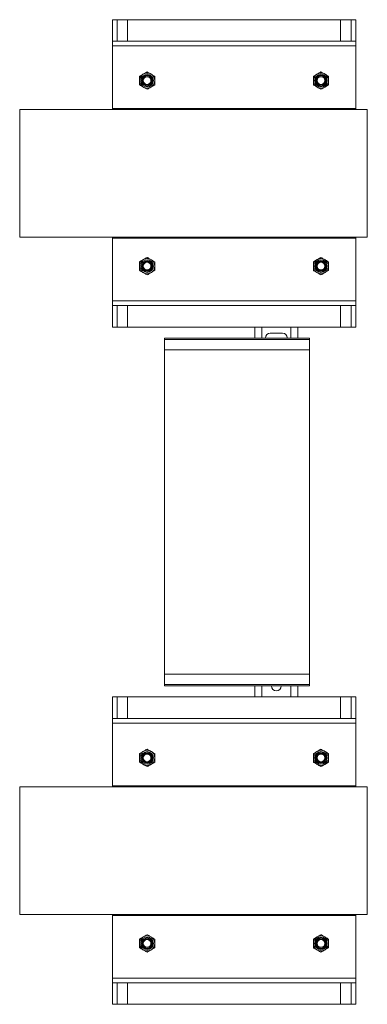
# Model space of a CAD drawing. Header units: millimetres. Extents: x -736 to 697, y -1539 to -44.
# Tile 5 of 7: x 397 to 697, y -1539 to -690. Entities that reach past the tile are written whole.
import ezdxf

# ---------------------------------------------------------------- set-up
doc = ezdxf.new("R2010")
doc.units = ezdxf.units.MM

msp = doc.modelspace()

# ---------------------------------------------------------------- linework, layer by layer
at = {"color": 7, "linetype": 'Continuous', "lineweight": 15}
for p, q in [((477, -708.65), (477, -690.15)), ((481, -690.15), (477, -690.15)), ((490, -690.15), (481, -690.15)), ((490, -708.65), (490, -690.15)), ((490, -690.15), (674, -690.15)), ((683, -690.15), (674, -690.15)), ((674, -708.65), (674, -690.15)), ((687, -690.15), (683, -690.15)), ((687, -708.65), (687, -690.15)), ((687, -708.65), (477, -708.65)), ((477, -708.65), (477, -712.65)), ((477, -712.65), (477, -766.65)), ((687, -708.65), (687, -712.65)), ((687, -712.65), (687, -766.65)), ((500.5, -738.9), (503.75, -737.02)), ((650.5, -738.9), (653.75, -737.02)), ((500.5, -746.4), (500.5, -742.65)), ((513.5, -746.4), (510.25, -748.28)), ((513.5, -738.9), (513.5, -742.65)), ((650.5, -746.4), (650.5, -742.65)), ((663.5, -746.4), (660.25, -748.28)), ((663.5, -738.9), (663.5, -742.65)), ((397, -767.65), (397, -877.65)), ((697, -767.65), (397, -767.65)), ((477, -767.65), (477, -766.65)), ((687, -766.65), (477, -766.65)), ((490, -767.65), (490, -766.65)), ((674, -767.65), (674, -766.65)), ((687, -767.65), (687, -766.65)), ((697, -767.65), (697, -877.65)), ((697, -877.65), (397, -877.65)), ((477, -878.65), (477, -877.65)), ((477, -932.65), (477, -878.65)), ((477, -878.65), (687, -878.65)), ((490, -878.65), (490, -877.65)), ((674, -878.65), (674, -877.65)), ((687, -878.65), (687, -877.65)), ((687, -932.65), (687, -878.65)), ((500.5, -898.9), (503.75, -897.02)), ((513.5, -898.9), (513.5, -902.65)), ((650.5, -898.9), (653.75, -897.02)), ((663.5, -898.9), (663.5, -902.65)), ((500.5, -906.4), (500.5, -902.65)), ((513.5, -906.4), (510.25, -908.28)), ((650.5, -906.4), (650.5, -902.65)), ((663.5, -906.4), (660.25, -908.28)), ((477, -936.65), (477, -932.65)), ((687, -936.65), (687, -932.65)), ((477, -955.15), (477, -936.65)), ((477, -936.65), (687, -936.65)), ((490, -955.15), (490, -936.65)), ((674, -955.15), (674, -936.65)), ((687, -955.15), (687, -936.65)), ((481, -955.15), (477, -955.15)), ((490, -955.15), (481, -955.15)), ((490, -955.15), (674, -955.15)), ((600, -964.65), (600, -955.15)), ((637, -964.65), (637, -955.15)), ((683, -955.15), (674, -955.15)), ((687, -955.15), (683, -955.15)), ((522, -964.65), (647, -964.65)), ((522, -964.65), (522, -965.78)), ((647, -965.78), (522, -965.78)), ((522, -965.78), (522, -974.88)), ((623.75, -960.4), (613.25, -960.4)), ((647, -964.65), (647, -965.78)), ((647, -965.78), (647, -974.88)), ((522, -974.88), (647, -974.88)), ((522, -1254.43), (522, -974.88)), ((647, -1254.43), (647, -974.88)), ((647, -1254.43), (522, -1254.43)), ((522, -1254.43), (522, -1263.53)), ((647, -1254.43), (647, -1263.53)), ((522, -1263.53), (647, -1263.53)), ((522, -1263.53), (522, -1264.65)), ((522, -1264.65), (647, -1264.65)), ((600, -1274.15), (600, -1264.65)), ((637, -1274.15), (637, -1264.65)), ((647, -1263.53), (647, -1264.65)), ((477, -1292.65), (477, -1274.15)), ((481, -1274.15), (477, -1274.15)), ((490, -1274.15), (481, -1274.15)), ((490, -1292.65), (490, -1274.15)), ((490, -1274.15), (674, -1274.15)), ((674, -1292.65), (674, -1274.15)), ((683, -1274.15), (674, -1274.15)), ((687, -1274.15), (683, -1274.15)), ((687, -1292.65), (687, -1274.15)), ((687, -1292.65), (477, -1292.65)), ((477, -1292.65), (477, -1296.65)), ((477, -1296.65), (477, -1350.65)), ((687, -1292.65), (687, -1296.65)), ((687, -1296.65), (687, -1350.65)), ((500.5, -1322.9), (503.75, -1321.02)), ((513.5, -1322.9), (513.5, -1326.65)), ((650.5, -1322.9), (653.75, -1321.02)), ((663.5, -1322.9), (663.5, -1326.65)), ((500.5, -1330.4), (500.5, -1326.65)), ((513.5, -1330.4), (510.25, -1332.28)), ((650.5, -1330.4), (650.5, -1326.65)), ((663.5, -1330.4), (660.25, -1332.28)), ((397, -1351.65), (397, -1461.65)), ((697, -1351.65), (397, -1351.65)), ((477, -1351.65), (477, -1350.65)), ((687, -1350.65), (477, -1350.65)), ((490, -1351.65), (490, -1350.65)), ((674, -1351.65), (674, -1350.65)), ((687, -1351.65), (687, -1350.65)), ((697, -1351.65), (697, -1461.65)), ((697, -1461.65), (397, -1461.65)), ((477, -1462.65), (477, -1461.65)), ((477, -1516.65), (477, -1462.65)), ((477, -1462.65), (687, -1462.65)), ((490, -1462.65), (490, -1461.65)), ((674, -1462.65), (674, -1461.65)), ((687, -1462.65), (687, -1461.65)), ((687, -1516.65), (687, -1462.65)), ((500.5, -1482.9), (503.75, -1481.02)), ((513.5, -1482.9), (513.5, -1486.65)), ((650.5, -1482.9), (653.75, -1481.02)), ((663.5, -1482.9), (663.5, -1486.65)), ((500.5, -1490.4), (500.5, -1486.65)), ((513.5, -1490.4), (510.25, -1492.28)), ((650.5, -1490.4), (650.5, -1486.65)), ((663.5, -1490.4), (660.25, -1492.28)), ((477, -1520.65), (477, -1516.65)), ((687, -1520.65), (687, -1516.65)), ((477, -1539.15), (477, -1520.65)), ((477, -1520.65), (687, -1520.65)), ((490, -1539.15), (490, -1520.65)), ((674, -1539.15), (674, -1520.65)), ((687, -1539.15), (687, -1520.65)), ((481, -1539.15), (477, -1539.15)), ((490, -1539.15), (481, -1539.15)), ((490, -1539.15), (674, -1539.15)), ((683, -1539.15), (674, -1539.15)), ((687, -1539.15), (683, -1539.15))]:
    msp.add_line(p, q, dxfattribs=at)
at = {"color": 7, "linetype": 'Continuous', "lineweight": 0}
for p, q in [((481, -708.65), (481, -690.15)), ((683, -708.65), (683, -690.15)), ((687, -712.65), (477, -712.65)), ((481, -767.65), (481, -766.65)), ((683, -767.65), (683, -766.65)), ((481, -878.65), (481, -877.65)), ((683, -878.65), (683, -877.65)), ((477, -932.65), (687, -932.65)), ((481, -955.15), (481, -936.65)), ((683, -955.15), (683, -936.65)), ((606, -964.65), (606, -955.15)), ((631, -964.65), (631, -955.15)), ((606, -1274.15), (606, -1264.65)), ((631, -1274.15), (631, -1264.65)), ((481, -1292.65), (481, -1274.15)), ((683, -1292.65), (683, -1274.15)), ((687, -1296.65), (477, -1296.65)), ((481, -1351.65), (481, -1350.65)), ((683, -1351.65), (683, -1350.65)), ((481, -1462.65), (481, -1461.65)), ((683, -1462.65), (683, -1461.65)), ((477, -1516.65), (687, -1516.65)), ((481, -1539.15), (481, -1520.65)), ((683, -1539.15), (683, -1520.65))]:
    msp.add_line(p, q, dxfattribs=at)
at = {"color": 7, "linetype": 'Continuous', "lineweight": 15}
for centre, radius in [((507, -742.65), 6.5), ((507, -742.65), 4.71), ((657, -742.65), 6.5), ((657, -742.65), 4.71), ((507, -742.65), 4), ((507, -742.65), 3.31), ((657, -742.65), 4), ((657, -742.65), 3.31), ((507, -902.65), 6.5), ((507, -902.65), 4.71), ((507, -902.65), 4), ((507, -902.65), 3.31), ((657, -902.65), 6.5), ((657, -902.65), 4.71), ((657, -902.65), 4), ((657, -902.65), 3.31), ((507, -1326.65), 6.5), ((507, -1326.65), 4.71), ((507, -1326.65), 4), ((507, -1326.65), 3.31), ((657, -1326.65), 6.5), ((657, -1326.65), 4.71), ((657, -1326.65), 4), ((657, -1326.65), 3.31), ((507, -1486.65), 6.5), ((507, -1486.65), 4.71), ((507, -1486.65), 4), ((507, -1486.65), 3.31), ((657, -1486.65), 6.5), ((657, -1486.65), 4.71), ((657, -1486.65), 4), ((657, -1486.65), 3.31)]:
    msp.add_circle(centre, radius, dxfattribs=at)
at = {"color": 7, "linetype": 'Continuous', "lineweight": 0}
for centre in [(507, -742.65), (657, -742.65), (507, -902.65), (657, -902.65), (507, -1326.65), (657, -1326.65), (507, -1486.65), (657, -1486.65)]:
    msp.add_circle(centre, 5.48, dxfattribs=at)
at = {"color": 7, "linetype": 'Continuous', "lineweight": 15}
for centre, start, end in [((613.25, -964.65), 90, 180), ((623.75, -964.65), 0, 90), ((618.5, -1264.65), 180, 0)]:
    msp.add_arc(centre, 4.25, start, end, dxfattribs=at)
for points, knots in [([(503.75, -737.02), (503.83, -736.98), (504.93, -736.34), (506.01, -735.72), (507, -735.14)], [0, 0, 0, 0, 0.070215, 1, 1, 1, 1]), ([(507, -735.14), (507.28, -735.3), (508.34, -735.91), (509.44, -736.55), (510.25, -737.02)], [0, 0, 0, 0, 0.2575513, 1, 1, 1, 1]), ([(510.25, -737.02), (510.55, -737.19), (511.65, -737.83), (512.72, -738.45), (513.5, -738.9)], [0, 0, 0, 0, 0.268634, 1, 1, 1, 1]), ([(653.75, -737.02), (653.83, -736.98), (654.93, -736.34), (656.01, -735.72), (657, -735.14)], [0, 0, 0, 0, 0.070215, 1, 1, 1, 1]), ([(657, -735.14), (657.28, -735.3), (658.34, -735.91), (659.44, -736.55), (660.25, -737.02)], [0, 0, 0, 0, 0.257551, 1, 1, 1, 1]), ([(660.25, -737.02), (660.55, -737.19), (661.65, -737.83), (662.72, -738.45), (663.5, -738.9)], [0, 0, 0, 0, 0.268634, 1, 1, 1, 1]), ([(500.5, -742.65), (500.5, -742.56), (500.5, -741.29), (500.5, -740.05), (500.5, -738.9)], [0, 0, 0, 0, 0.070215, 1, 1, 1, 1]), ([(500.5, -746.4), (500.78, -746.56), (501.84, -747.17), (502.94, -747.81), (503.75, -748.28)], [0, 0, 0, 0, 0.257551, 1, 1, 1, 1]), ([(513.5, -742.65), (513.5, -742.74), (513.5, -744.01), (513.5, -745.25), (513.5, -746.4)], [0, 0, 0, 0, 0.0702148, 1, 1, 1, 1]), ([(650.5, -742.65), (650.5, -742.56), (650.5, -741.29), (650.5, -740.05), (650.5, -738.9)], [0, 0, 0, 0, 0.070215, 1, 1, 1, 1]), ([(650.5, -746.4), (650.78, -746.56), (651.84, -747.17), (652.94, -747.81), (653.75, -748.28)], [0, 0, 0, 0, 0.257551, 1, 1, 1, 1]), ([(663.5, -742.65), (663.5, -742.74), (663.5, -744.01), (663.5, -745.25), (663.5, -746.4)], [0, 0, 0, 0, 0.0702148, 1, 1, 1, 1]), ([(503.75, -748.28), (504.05, -748.45), (505.15, -749.09), (506.22, -749.7), (507, -750.16)], [0, 0, 0, 0, 0.268634, 1, 1, 1, 1]), ([(510.25, -748.28), (510.18, -748.32), (509.08, -748.96), (508, -749.58), (507, -750.16)], [0, 0, 0, 0, 0.0702148, 1, 1, 1, 1]), ([(653.75, -748.28), (654.05, -748.45), (655.15, -749.09), (656.22, -749.7), (657, -750.16)], [0, 0, 0, 0, 0.2686336, 1, 1, 1, 1]), ([(660.25, -748.28), (660.18, -748.32), (659.08, -748.96), (658, -749.58), (657, -750.16)], [0, 0, 0, 0, 0.070215, 1, 1, 1, 1]), ([(500.5, -902.65), (500.5, -902.56), (500.5, -901.29), (500.5, -900.05), (500.5, -898.9)], [0, 0, 0, 0, 0.070215, 1, 1, 1, 1]), ([(503.75, -897.02), (503.83, -896.98), (504.93, -896.34), (506.01, -895.72), (507, -895.14)], [0, 0, 0, 0, 0.070215, 1, 1, 1, 1]), ([(507, -895.14), (507.28, -895.3), (508.34, -895.91), (509.44, -896.55), (510.25, -897.02)], [0, 0, 0, 0, 0.2575513, 1, 1, 1, 1]), ([(510.25, -897.02), (510.55, -897.19), (511.65, -897.83), (512.72, -898.45), (513.5, -898.9)], [0, 0, 0, 0, 0.268634, 1, 1, 1, 1]), ([(650.5, -902.65), (650.5, -902.56), (650.5, -901.29), (650.5, -900.05), (650.5, -898.9)], [0, 0, 0, 0, 0.070215, 1, 1, 1, 1]), ([(653.75, -897.02), (653.83, -896.98), (654.93, -896.34), (656.01, -895.72), (657, -895.14)], [0, 0, 0, 0, 0.070215, 1, 1, 1, 1]), ([(657, -895.14), (657.28, -895.3), (658.34, -895.91), (659.44, -896.55), (660.25, -897.02)], [0, 0, 0, 0, 0.257551, 1, 1, 1, 1]), ([(660.25, -897.02), (660.55, -897.19), (661.65, -897.83), (662.72, -898.45), (663.5, -898.9)], [0, 0, 0, 0, 0.268634, 1, 1, 1, 1]), ([(500.5, -906.4), (500.78, -906.56), (501.84, -907.17), (502.94, -907.81), (503.75, -908.28)], [0, 0, 0, 0, 0.257551, 1, 1, 1, 1]), ([(503.75, -908.28), (504.05, -908.45), (505.15, -909.09), (506.22, -909.7), (507, -910.16)], [0, 0, 0, 0, 0.268634, 1, 1, 1, 1]), ([(510.25, -908.28), (510.18, -908.32), (509.08, -908.96), (508, -909.58), (507, -910.16)], [0, 0, 0, 0, 0.070215, 1, 1, 1, 1]), ([(513.5, -902.65), (513.5, -902.74), (513.5, -904.01), (513.5, -905.25), (513.5, -906.4)], [0, 0, 0, 0, 0.0702148, 1, 1, 1, 1]), ([(650.5, -906.4), (650.78, -906.56), (651.84, -907.17), (652.94, -907.81), (653.75, -908.28)], [0, 0, 0, 0, 0.257551, 1, 1, 1, 1]), ([(653.75, -908.28), (654.05, -908.45), (655.15, -909.09), (656.22, -909.7), (657, -910.16)], [0, 0, 0, 0, 0.2686336, 1, 1, 1, 1]), ([(660.25, -908.28), (660.18, -908.32), (659.08, -908.96), (658, -909.58), (657, -910.16)], [0, 0, 0, 0, 0.0702148, 1, 1, 1, 1]), ([(663.5, -902.65), (663.5, -902.74), (663.5, -904.01), (663.5, -905.25), (663.5, -906.4)], [0, 0, 0, 0, 0.0702148, 1, 1, 1, 1]), ([(500.5, -1326.65), (500.5, -1326.56), (500.5, -1325.29), (500.5, -1324.05), (500.5, -1322.9)], [0, 0, 0, 0, 0.070215, 1, 1, 1, 1]), ([(503.75, -1321.02), (503.83, -1320.98), (504.93, -1320.34), (506.01, -1319.72), (507, -1319.14)], [0, 0, 0, 0, 0.0702148, 1, 1, 1, 1]), ([(507, -1319.14), (507.28, -1319.3), (508.34, -1319.91), (509.44, -1320.55), (510.25, -1321.02)], [0, 0, 0, 0, 0.2575513, 1, 1, 1, 1]), ([(510.25, -1321.02), (510.55, -1321.19), (511.65, -1321.83), (512.72, -1322.45), (513.5, -1322.9)], [0, 0, 0, 0, 0.268634, 1, 1, 1, 1]), ([(650.5, -1326.65), (650.5, -1326.56), (650.5, -1325.29), (650.5, -1324.05), (650.5, -1322.9)], [0, 0, 0, 0, 0.070215, 1, 1, 1, 1]), ([(653.75, -1321.02), (653.83, -1320.98), (654.93, -1320.34), (656.01, -1319.72), (657, -1319.14)], [0, 0, 0, 0, 0.070215, 1, 1, 1, 1]), ([(657, -1319.14), (657.28, -1319.3), (658.34, -1319.91), (659.44, -1320.55), (660.25, -1321.02)], [0, 0, 0, 0, 0.257551, 1, 1, 1, 1]), ([(660.25, -1321.02), (660.55, -1321.19), (661.65, -1321.83), (662.72, -1322.45), (663.5, -1322.9)], [0, 0, 0, 0, 0.268634, 1, 1, 1, 1]), ([(500.5, -1330.4), (500.78, -1330.56), (501.84, -1331.17), (502.94, -1331.81), (503.75, -1332.28)], [0, 0, 0, 0, 0.257551, 1, 1, 1, 1]), ([(503.75, -1332.28), (504.05, -1332.45), (505.15, -1333.09), (506.22, -1333.7), (507, -1334.16)], [0, 0, 0, 0, 0.268634, 1, 1, 1, 1]), ([(510.25, -1332.28), (510.18, -1332.32), (509.08, -1332.96), (508, -1333.58), (507, -1334.16)], [0, 0, 0, 0, 0.0702148, 1, 1, 1, 1]), ([(513.5, -1326.65), (513.5, -1326.74), (513.5, -1328.01), (513.5, -1329.25), (513.5, -1330.4)], [0, 0, 0, 0, 0.070215, 1, 1, 1, 1]), ([(650.5, -1330.4), (650.78, -1330.56), (651.84, -1331.17), (652.94, -1331.81), (653.75, -1332.28)], [0, 0, 0, 0, 0.257551, 1, 1, 1, 1]), ([(653.75, -1332.28), (654.05, -1332.45), (655.15, -1333.09), (656.22, -1333.7), (657, -1334.16)], [0, 0, 0, 0, 0.268634, 1, 1, 1, 1]), ([(660.25, -1332.28), (660.18, -1332.32), (659.08, -1332.96), (658, -1333.58), (657, -1334.16)], [0, 0, 0, 0, 0.070215, 1, 1, 1, 1]), ([(663.5, -1326.65), (663.5, -1326.74), (663.5, -1328.01), (663.5, -1329.25), (663.5, -1330.4)], [0, 0, 0, 0, 0.070215, 1, 1, 1, 1]), ([(500.5, -1486.65), (500.5, -1486.56), (500.5, -1485.29), (500.5, -1484.05), (500.5, -1482.9)], [0, 0, 0, 0, 0.070215, 1, 1, 1, 1]), ([(503.75, -1481.02), (503.83, -1480.98), (504.93, -1480.34), (506.01, -1479.72), (507, -1479.14)], [0, 0, 0, 0, 0.0702148, 1, 1, 1, 1]), ([(507, -1479.14), (507.28, -1479.3), (508.34, -1479.91), (509.44, -1480.55), (510.25, -1481.02)], [0, 0, 0, 0, 0.2575513, 1, 1, 1, 1]), ([(510.25, -1481.02), (510.55, -1481.19), (511.65, -1481.83), (512.72, -1482.45), (513.5, -1482.9)], [0, 0, 0, 0, 0.268634, 1, 1, 1, 1]), ([(650.5, -1486.65), (650.5, -1486.56), (650.5, -1485.29), (650.5, -1484.05), (650.5, -1482.9)], [0, 0, 0, 0, 0.070215, 1, 1, 1, 1]), ([(653.75, -1481.02), (653.83, -1480.98), (654.93, -1480.34), (656.01, -1479.72), (657, -1479.14)], [0, 0, 0, 0, 0.070215, 1, 1, 1, 1]), ([(657, -1479.14), (657.28, -1479.3), (658.34, -1479.91), (659.44, -1480.55), (660.25, -1481.02)], [0, 0, 0, 0, 0.257551, 1, 1, 1, 1]), ([(660.25, -1481.02), (660.55, -1481.19), (661.65, -1481.83), (662.72, -1482.45), (663.5, -1482.9)], [0, 0, 0, 0, 0.268634, 1, 1, 1, 1]), ([(500.5, -1490.4), (500.78, -1490.56), (501.84, -1491.17), (502.94, -1491.81), (503.75, -1492.28)], [0, 0, 0, 0, 0.257551, 1, 1, 1, 1]), ([(503.75, -1492.28), (504.05, -1492.45), (505.15, -1493.09), (506.22, -1493.7), (507, -1494.16)], [0, 0, 0, 0, 0.268634, 1, 1, 1, 1]), ([(510.25, -1492.28), (510.18, -1492.32), (509.08, -1492.96), (508, -1493.58), (507, -1494.16)], [0, 0, 0, 0, 0.0702148, 1, 1, 1, 1]), ([(513.5, -1486.65), (513.5, -1486.74), (513.5, -1488.01), (513.5, -1489.25), (513.5, -1490.4)], [0, 0, 0, 0, 0.070215, 1, 1, 1, 1]), ([(650.5, -1490.4), (650.78, -1490.56), (651.84, -1491.17), (652.94, -1491.81), (653.75, -1492.28)], [0, 0, 0, 0, 0.257551, 1, 1, 1, 1]), ([(653.75, -1492.28), (654.05, -1492.45), (655.15, -1493.09), (656.22, -1493.7), (657, -1494.16)], [0, 0, 0, 0, 0.268634, 1, 1, 1, 1]), ([(660.25, -1492.28), (660.18, -1492.32), (659.08, -1492.96), (658, -1493.58), (657, -1494.16)], [0, 0, 0, 0, 0.070215, 1, 1, 1, 1]), ([(663.5, -1486.65), (663.5, -1486.74), (663.5, -1488.01), (663.5, -1489.25), (663.5, -1490.4)], [0, 0, 0, 0, 0.070215, 1, 1, 1, 1])]:
    msp.add_open_spline(points, degree=3, knots=knots, dxfattribs=at)

doc.saveas('drawing.dxf')
